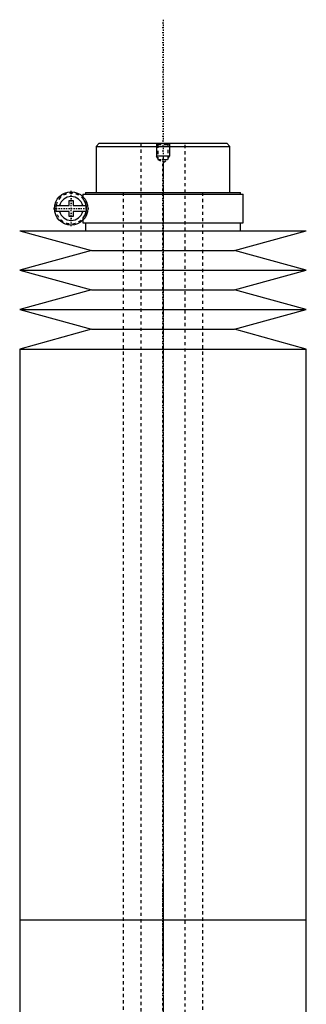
# Model space of a CAD drawing. Extents: x -906 to 186, y -1 to 1172.
# Tile 5 of 5: x -895 to -805, y 862 to 1172. Entities that reach past the tile are written whole.
import ezdxf

# ---------------------------------------------------------------- set-up
doc = ezdxf.new("R2010")
doc.units = 0
doc.linetypes.add('CENTER', pattern=[1.5, 0.45, -0.5, 0.05, -0.5])
doc.linetypes.add('DASHED', pattern=[2, 1, -1])
for name, color, linetype in [('AM_0', 7, 'CONTINUOUS'), ('AM_10', 7, 'CONTINUOUS'), ('AM_3', 7, 'DASHED'), ('AM_7', 7, 'CENTER')]:
    doc.layers.add(name, color=color, linetype=linetype)

msp = doc.modelspace()

# ---------------------------------------------------------------- linework, layer by layer
at = {"layer": 'AM_0', "color": 7, "linetype": 'CONTINUOUS'}
for p, q in [((-870, 1133), (-871, 1132)), ((-871, 1132), (-871, 1117.5)), ((-871, 1132), (-829, 1132)), ((-870, 1133), (-830, 1133)), ((-829, 1132), (-830, 1133)), ((-829, 1117.5), (-829, 1132)), ((-879.45, 1113.4), (-879.45, 1115)), ((-879.45, 1115), (-878.25, 1115)), ((-878.25, 1115), (-878.25, 1113.4)), ((-875.15, 1117), (-875.15, 1116.22)), ((-875.15, 1117), (-824.85, 1117)), ((-874.35, 1117.5), (-874.35, 1117)), ((-874.35, 1117.5), (-825.65, 1117.5)), ((-825.65, 1117), (-825.65, 1117.5)), ((-824.85, 1108), (-824.85, 1117)), ((-883.63, 1113.4), (-879.45, 1113.4)), ((-878.25, 1113.4), (-874.07, 1113.4)), ((-879.45, 1111.6), (-883.63, 1111.6)), ((-879.45, 1110), (-879.45, 1111.6)), ((-878.25, 1110), (-879.45, 1110)), ((-878.25, 1111.6), (-878.25, 1110)), ((-874.07, 1111.6), (-878.25, 1111.6)), ((-875.15, 1108.78), (-875.15, 1108)), ((-895, 1105.5), (-872.5, 1099.3)), ((-895, 1105.5), (-805, 1105.5)), ((-875.15, 1108), (-824.85, 1108)), ((-874.35, 1108), (-874.35, 1105.5)), ((-827.5, 1099.3), (-805, 1105.5)), ((-825.65, 1105.5), (-825.65, 1108)), ((-872.5, 1099.3), (-895, 1093.1)), ((-872.5, 1099.3), (-827.5, 1099.3)), ((-805, 1093.1), (-827.5, 1099.3)), ((-895, 1093.1), (-872.5, 1086.9)), ((-895, 1093.1), (-805, 1093.1)), ((-827.5, 1086.9), (-805, 1093.1)), ((-872.5, 1086.9), (-895, 1080.7)), ((-872.5, 1086.9), (-827.5, 1086.9)), ((-805, 1080.7), (-827.5, 1086.9)), ((-895, 1080.7), (-872.5, 1074.5)), ((-895, 1080.7), (-805, 1080.7)), ((-827.5, 1074.5), (-805, 1080.7)), ((-872.5, 1074.5), (-895, 1068.3)), ((-872.5, 1074.5), (-827.5, 1074.5)), ((-805, 1068.3), (-827.5, 1074.5)), ((-895, 1068.3), (-895, 888.75)), ((-895, 1068.3), (-805, 1068.3)), ((-805, 888.75), (-805, 1068.3)), ((-895, 888.75), (-895, 709.2)), ((-895, 888.75), (-805, 888.75)), ((-895, 888.75), (-805, 888.75)), ((-805, 709.2), (-805, 888.75))]:
    msp.add_line(p, q, dxfattribs=at)
msp.add_circle((-878.85, 1112.5), 5.25, dxfattribs=at)
for radius, start, end in [(3.75, 13.8865, 166.1135), (4.87, 169.3459, 190.6541), (4.87, 349.3459, 10.6541), (3.75, 193.8865, 346.1135)]:
    msp.add_arc((-878.85, 1112.5), radius, start, end, dxfattribs=at)
at = {"layer": 'AM_10', "color": 7, "linetype": 'CONTINUOUS'}
for p, q in [((-852, 1133), (-852, 1129)), ((-848, 1133), (-848, 1129)), ((-848, 1129), (-852, 1129)), ((-851.62, 1128.34), (-852, 1129)), ((-848.38, 1128.34), (-848, 1129))]:
    msp.add_line(p, q, dxfattribs=at)
at = {"layer": 'AM_3', "color": 6, "linetype": 'DASHED'}
for p, q in [((-857, 1133), (-857, 355.5)), ((-852, 1133), (-851.62, 1132.62)), ((-851.62, 1132.62), (-851.62, 1127.94)), ((-851.62, 1132.62), (-848.38, 1132.62)), ((-848.38, 1132.62), (-848, 1133)), ((-848.38, 1127.94), (-848.38, 1132.62)), ((-843, 355.5), (-843, 1133)), ((-851.62, 1127.94), (-850, 1127)), ((-851.62, 1127.94), (-848.38, 1127.94)), ((-850, 1127), (-848.38, 1127.94)), ((-875.15, 1116.22), (-875.15, 1115.56)), ((-874.16, 1110.15), (-874.16, 1114.85)), ((-862.5, 1117.5), (-862.5, 396.5)), ((-837.5, 396.5), (-837.5, 1117.5)), ((-875.15, 1109.44), (-875.15, 1108.78))]:
    msp.add_line(p, q, dxfattribs=at)
for points in [[(-874.16, 1113.5, 0), (-874.16, 1113.53, 0), (-874.18, 1113.59, 0), (-874.19, 1113.64, 0), (-874.19, 1113.67, 0), (-874.2, 1113.7, 0), (-874.21, 1113.75, 0), (-874.23, 1113.79, 0), (-874.24, 1113.84, 0), (-874.25, 1113.89, 0), (-874.27, 1113.93, 0), (-874.28, 1113.95, 0), (-874.28, 1113.97, 0), (-874.3, 1114.02, 0), (-874.31, 1114.06, 0), (-874.32, 1114.1, 0), (-874.34, 1114.14, 0), (-874.35, 1114.17, 0), (-874.36, 1114.19, 0), (-874.37, 1114.21, 0), (-874.38, 1114.25, 0), (-874.39, 1114.28, 0), (-874.4, 1114.3, 0), (-874.41, 1114.32, 0), (-874.42, 1114.35, 0), (-874.43, 1114.38, 0), (-874.44, 1114.4, 0), (-874.45, 1114.42, 0), (-874.46, 1114.45, 0), (-874.48, 1114.48, 0), (-874.52, 1114.58, 0), (-874.61, 1114.74, 0), (-874.68, 1114.88, 0), (-874.76, 1115.01, 0), (-874.83, 1115.12, 0), (-874.86, 1115.17, 0), (-874.89, 1115.21, 0), (-874.95, 1115.29, 0), (-875, 1115.36, 0), (-875.04, 1115.42, 0), (-875.08, 1115.47, 0), (-875.11, 1115.5, 0), (-875.12, 1115.52, 0), (-875.13, 1115.53, 0), (-875.14, 1115.55, 0), (-875.15, 1115.56, 0), (-875.15, 1115.56, 0)], [(-875.15, 1109.44, 0), (-875.15, 1109.44, 0), (-875.14, 1109.45, 0), (-875.13, 1109.47, 0), (-875.12, 1109.48, 0), (-875.11, 1109.5, 0), (-875.08, 1109.53, 0), (-875.04, 1109.58, 0), (-875, 1109.64, 0), (-874.95, 1109.71, 0), (-874.89, 1109.79, 0), (-874.86, 1109.83, 0), (-874.83, 1109.88, 0), (-874.76, 1109.99, 0), (-874.68, 1110.12, 0), (-874.61, 1110.26, 0), (-874.52, 1110.42, 0), (-874.48, 1110.52, 0), (-874.46, 1110.55, 0), (-874.45, 1110.58, 0), (-874.44, 1110.6, 0), (-874.43, 1110.62, 0), (-874.42, 1110.65, 0), (-874.41, 1110.68, 0), (-874.4, 1110.7, 0), (-874.39, 1110.72, 0), (-874.38, 1110.75, 0), (-874.37, 1110.79, 0), (-874.36, 1110.81, 0), (-874.35, 1110.83, 0), (-874.34, 1110.86, 0), (-874.32, 1110.9, 0), (-874.31, 1110.94, 0), (-874.3, 1110.98, 0), (-874.28, 1111.03, 0), (-874.28, 1111.05, 0), (-874.27, 1111.07, 0), (-874.25, 1111.11, 0), (-874.24, 1111.16, 0), (-874.23, 1111.21, 0), (-874.21, 1111.25, 0), (-874.2, 1111.3, 0), (-874.19, 1111.33, 0), (-874.19, 1111.36, 0), (-874.18, 1111.41, 0), (-874.16, 1111.47, 0), (-874.16, 1111.5, 0)]]:
    msp.add_polyline3d(points, dxfattribs=at)
msp.add_arc((-878.85, 1112.5), 4.8, 12.0755, 347.9245, dxfattribs=at)
at = {"layer": 'AM_7', "color": 4, "linetype": 'CENTER'}
for p, q in [((-850, 1171.88), (-850, 316.62)), ((-850, 1128.94), (-850, 877.31)), ((-878.85, 1106.99), (-878.85, 1118.01)), ((-884.36, 1112.5), (-873.34, 1112.5)), ((-850, 900.19), (-850, 648.56))]:
    msp.add_line(p, q, dxfattribs=at)

doc.saveas('drawing.dxf')
